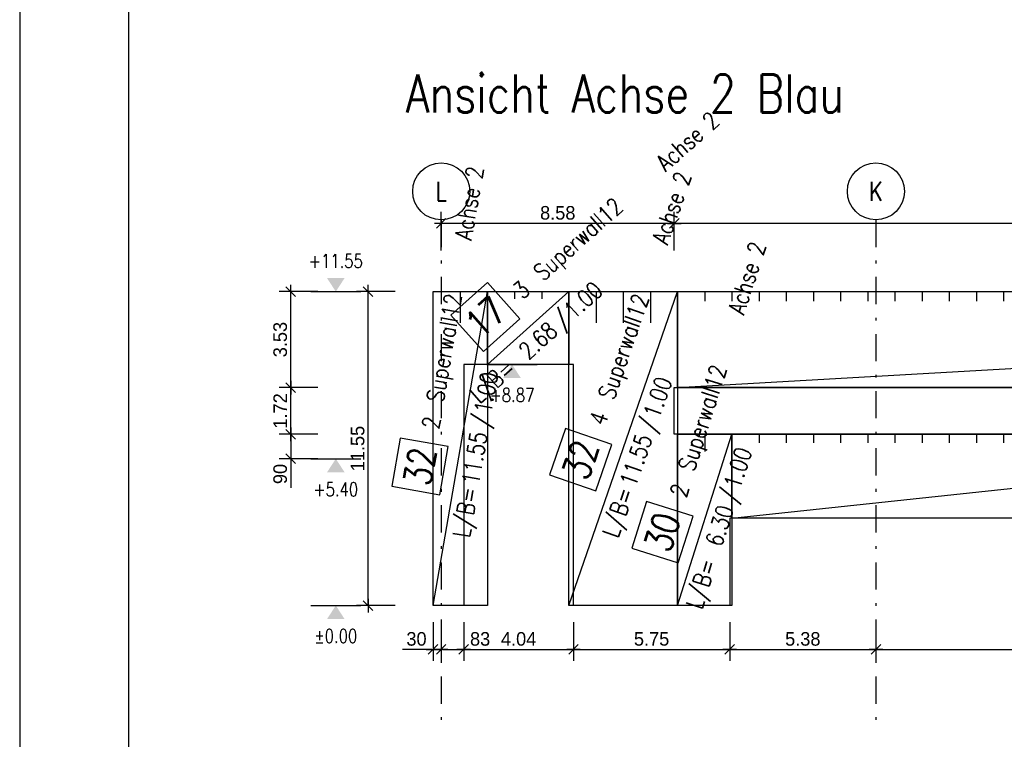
# Model space of a CAD drawing. Extents: x 0 to 238, y 0 to 168.
# Tile 12 of 31: x 0 to 36, y 82 to 109. Entities that reach past the tile are written whole.
import ezdxf
from ezdxf.enums import TextEntityAlignment as Align

# ---------------------------------------------------------------- set-up
doc = ezdxf.new("R2010")
doc.units = 0
doc.header["$LTSCALE"] = 2
doc.header["$MEASUREMENT"] = 0
doc.linetypes.add('AUSGEZOGEN', pattern=[0])
doc.linetypes.add('STRICHPUNKT', pattern=[1, 0.5, -0.25, 0, -0.25])
doc.layers.get('0').update_dxf_attribs({"linetype": 'CONTINUOUS'})
doc.layers.get('DEFPOINTS').update_dxf_attribs({"linetype": 'AUSGEZOGEN'})
for name, color, linetype in [('T__ACHS', 1, 'CONTINUOUS'), ('T__KONS', 3, 'CONTINUOUS'), ('T__M017', 7, 'CONTINUOUS'), ('T__M019', 7, 'CONTINUOUS'), ('T__M021', 7, 'CONTINUOUS'), ('T__M030', 7, 'CONTINUOUS'), ('T__M032', 7, 'CONTINUOUS'), ('T__RAND', 7, 'CONTINUOUS'), ('T__TEXT', 2, 'AUSGEZOGEN'), ('T__VERM', 2, 'CONTINUOUS')]:
    doc.layers.add(name, color=color, linetype=linetype)
doc.styles.add('SIMPLEX8', font='simplexd', dxfattribs={"width": 0.8})
doc.dimstyles.new('SOFIBEMLI', dxfattribs={"dimtxt": 0.5, "dimasz": 0.05, "dimexe": 0.18, "dimexo": 0.0625, "dimgap": 0.135, "dimtad": 1, "dimdec": 0, "dimrnd": 0.001, "dimzin": 0, "dimdsep": 46, "dimtxsty": 'Standard', "dimblk1": 'SOFI-VERLI', "dimblk2": 'SOFI-VERRE', "dimsah": 1, "dimcen": 0.5, "dimse1": 1, "dimse2": 1, "dimclrd": 1, "dimclrt": 2, "dimadec": 0, "dimazin": 0, "dimtfac": 1, "dimtdec": 4, "dimtmove": 0, "dimatfit": 3, "dimldrblk": 'SOFI-VERLI', "dimfxl": 0, "dimtolj": 1, "dimtzin": 0, "dimarcsym": 0})
doc.dimstyles.new('SOFIBEMRE', dxfattribs={"dimtxt": 0.5, "dimasz": 0.05, "dimexe": 0.18, "dimexo": 0.0625, "dimgap": 0.135, "dimtad": 1, "dimdec": 0, "dimrnd": 0.001, "dimzin": 0, "dimdsep": 46, "dimtxsty": 'Standard', "dimblk1": 'SOFI-VERRE', "dimblk2": 'SOFI-VERLI', "dimsah": 1, "dimcen": 0.5, "dimse1": 1, "dimse2": 1, "dimclrd": 1, "dimclrt": 2, "dimadec": 0, "dimazin": 0, "dimtfac": 1, "dimtdec": 4, "dimtmove": 0, "dimatfit": 3, "dimldrblk": 'SOFI-VERRE', "dimfxl": 0, "dimtolj": 1, "dimtzin": 0, "dimarcsym": 0})

# ---------------------------------------------------------------- blocks, each defined once
blk = doc.blocks.new('ASO_BORDER')
at = {"color": 0, "linetype": 'ByBlock'}
blk.add_line((0, 1), (0, 0), dxfattribs=at)
blk = doc.blocks.new('SOFI-IRAN')
at = {"layer": 'T__RAND', "color": 0, "linetype": 'ByBlock', "xscale": 232.8, "yscale": 166.2}
blk.add_blockref('ASO_BORDER', (0, 0), dxfattribs=at)
blk = doc.blocks.new('SOFI-KOTELU')
at = {"color": 0, "linetype": 'Continuous'}
blk.add_line((0, 1.85), (0, -1.85), dxfattribs=at)
blk.add_solid([(0, 0), (-1, 0.65), (-1, -0.65)], dxfattribs=at)
at = {"color": 2, "linetype": 'Continuous', "style": 'SIMPLEX8', "width": 0.8}
blk.add_attdef('KOTE', text='', height=1, rotation=90.00021, dxfattribs=at).set_placement((-2.25, 0), align=Align.MIDDLE)
blk = doc.blocks.new('SOFI-KOTELO')
at = {"color": 0, "linetype": 'Continuous'}
blk.add_line((0, 1.85), (0, -1.85), dxfattribs=at)
blk.add_solid([(0, 0), (1, -0.65), (1, 0.65)], dxfattribs=at)
at = {"color": 2, "linetype": 'Continuous', "style": 'SIMPLEX8', "width": 0.8}
blk.add_attdef('KOTE', text='', height=1, rotation=90.00021, dxfattribs=at).set_placement((2.25, 0), align=Align.MIDDLE)
blk = doc.blocks.new('SOFI-VERRE')
at = {"color": 0, "linetype": 'ByBlock'}
for p, q in [((0, -20), (0, 8.5)), ((-5, 0), (5, 0)), ((3.535, 3.535), (-3.535, -3.535))]:
    blk.add_line(p, q, dxfattribs=at)
blk = doc.blocks.new('SOFI-VERLI')
at = {"color": 0, "linetype": 'ByBlock'}
for p, q in [((0, 20), (0, -8.5)), ((-5, 0), (5, 0)), ((3.535, 3.535), (-3.535, -3.535))]:
    blk.add_line(p, q, dxfattribs=at)
blk = doc.blocks.new('*D154')
at = {"color": 1, "linetype": 'ByBlock'}
for p, q in [((15.165, 85.5), (14.095, 85.5)), ((15.515, 85.5), (15.215, 85.5)), ((15.565, 85.5), (15.615, 85.5))]:
    blk.add_line(p, q, dxfattribs=at)
at = {"layer": 'DEFPOINTS', "color": 0, "linetype": 'ByBlock'}
for p in [(15.215, 89.144), (15.515, 89.144), (15.215, 85.5)]:
    blk.add_point(p, dxfattribs=at)
at = {"color": 1, "linetype": 'ByBlock', "xscale": 0.05, "yscale": 0.05, "zscale": 0.05}
blk.add_blockref('SOFI-VERLI', (15.215, 85.5), dxfattribs=at)
at = {"color": 1, "linetype": 'ByBlock', "xscale": 0.05, "yscale": 0.05, "zscale": 0.05, "rotation": 180}
blk.add_blockref('SOFI-VERRE', (15.515, 85.5), dxfattribs=at)
at = {"color": 2, "linetype": 'ByBlock', "insert": (14.605, 85.885), "char_height": 0.5, "attachment_point": 5}
blk.add_mtext('\\A1;30', dxfattribs=at)
blk = doc.blocks.new('*D155')
at = {"color": 1, "linetype": 'ByBlock'}
for p, q in [((15.565, 85.5), (16.295, 85.5)), ((16.345, 85.5), (17.498, 85.5))]:
    blk.add_line(p, q, dxfattribs=at)
at = {"layer": 'DEFPOINTS', "color": 0, "linetype": 'ByBlock'}
for p in [(15.515, 89.144), (16.345, 89.144), (16.345, 85.5)]:
    blk.add_point(p, dxfattribs=at)
at = {"color": 1, "linetype": 'ByBlock', "xscale": 0.05, "yscale": 0.05, "zscale": 0.05, "rotation": 180}
blk.add_blockref('SOFI-VERRE', (15.515, 85.5), dxfattribs=at)
at = {"color": 1, "linetype": 'ByBlock', "xscale": 0.05, "yscale": 0.05, "zscale": 0.05}
blk.add_blockref('SOFI-VERLI', (16.345, 85.5), dxfattribs=at)
at = {"color": 2, "linetype": 'ByBlock', "insert": (16.947, 85.885), "char_height": 0.5, "attachment_point": 5}
blk.add_mtext('\\A1;83', dxfattribs=at)
blk = doc.blocks.new('*D156')
at = {"color": 1, "linetype": 'ByBlock'}
blk.add_line((16.395, 85.5), (20.335, 85.5), dxfattribs=at)
at = {"layer": 'DEFPOINTS', "color": 0, "linetype": 'ByBlock'}
for p in [(16.345, 89.144), (20.385, 89.144), (20.385, 85.5)]:
    blk.add_point(p, dxfattribs=at)
at = {"color": 1, "linetype": 'ByBlock', "xscale": 0.05, "yscale": 0.05, "zscale": 0.05, "rotation": 180}
blk.add_blockref('SOFI-VERRE', (16.345, 85.5), dxfattribs=at)
at = {"color": 1, "linetype": 'ByBlock', "xscale": 0.05, "yscale": 0.05, "zscale": 0.05}
blk.add_blockref('SOFI-VERLI', (20.385, 85.5), dxfattribs=at)
at = {"color": 2, "linetype": 'ByBlock', "insert": (18.365, 85.885), "char_height": 0.5, "attachment_point": 5}
blk.add_mtext('\\A1;4.04', dxfattribs=at)
blk = doc.blocks.new('*D157')
at = {"color": 1, "linetype": 'ByBlock'}
blk.add_line((20.435, 85.5), (26.085, 85.5), dxfattribs=at)
at = {"layer": 'DEFPOINTS', "color": 0, "linetype": 'ByBlock'}
for p in [(20.385, 89.144), (26.135, 89.144), (26.135, 85.5)]:
    blk.add_point(p, dxfattribs=at)
at = {"color": 1, "linetype": 'ByBlock', "xscale": 0.05, "yscale": 0.05, "zscale": 0.05, "rotation": 180}
blk.add_blockref('SOFI-VERRE', (20.385, 85.5), dxfattribs=at)
at = {"color": 1, "linetype": 'ByBlock', "xscale": 0.05, "yscale": 0.05, "zscale": 0.05}
blk.add_blockref('SOFI-VERLI', (26.135, 85.5), dxfattribs=at)
at = {"color": 2, "linetype": 'ByBlock', "insert": (23.26, 85.885), "char_height": 0.5, "attachment_point": 5}
blk.add_mtext('\\A1;5.75', dxfattribs=at)
blk = doc.blocks.new('*D158')
at = {"color": 1, "linetype": 'ByBlock'}
blk.add_line((26.185, 85.5), (31.465, 85.5), dxfattribs=at)
at = {"layer": 'DEFPOINTS', "color": 0, "linetype": 'ByBlock'}
for p in [(26.135, 89.144), (31.515, 89.144), (31.515, 85.5)]:
    blk.add_point(p, dxfattribs=at)
at = {"color": 1, "linetype": 'ByBlock', "xscale": 0.05, "yscale": 0.05, "zscale": 0.05, "rotation": 180}
blk.add_blockref('SOFI-VERRE', (26.135, 85.5), dxfattribs=at)
at = {"color": 1, "linetype": 'ByBlock', "xscale": 0.05, "yscale": 0.05, "zscale": 0.05}
blk.add_blockref('SOFI-VERLI', (31.515, 85.5), dxfattribs=at)
at = {"color": 2, "linetype": 'ByBlock', "insert": (28.825, 85.885), "char_height": 0.5, "attachment_point": 5}
blk.add_mtext('\\A1;5.38', dxfattribs=at)
blk = doc.blocks.new('*D159')
at = {"color": 1, "linetype": 'ByBlock'}
blk.add_line((31.565, 85.5), (47.465, 85.5), dxfattribs=at)
at = {"layer": 'DEFPOINTS', "color": 0, "linetype": 'ByBlock'}
for p in [(31.515, 89.144), (47.515, 89.144), (47.515, 85.5)]:
    blk.add_point(p, dxfattribs=at)
at = {"color": 1, "linetype": 'ByBlock', "xscale": 0.05, "yscale": 0.05, "zscale": 0.05, "rotation": 180}
blk.add_blockref('SOFI-VERRE', (31.515, 85.5), dxfattribs=at)
at = {"color": 1, "linetype": 'ByBlock', "xscale": 0.05, "yscale": 0.05, "zscale": 0.05}
blk.add_blockref('SOFI-VERLI', (47.515, 85.5), dxfattribs=at)
at = {"color": 2, "linetype": 'ByBlock', "insert": (39.515, 85.885), "char_height": 0.5, "attachment_point": 5}
blk.add_mtext('\\A1;16.00', dxfattribs=at)
blk = doc.blocks.new('*D166')
at = {"color": 1, "linetype": 'ByBlock'}
blk.add_line((24.045, 101.175), (15.565, 101.175), dxfattribs=at)
at = {"layer": 'DEFPOINTS', "color": 0, "linetype": 'ByBlock'}
for p in [(15.515, 101.175), (15.515, 99.825), (24.095, 99.825)]:
    blk.add_point(p, dxfattribs=at)
at = {"color": 1, "linetype": 'ByBlock', "xscale": 0.05, "yscale": 0.05, "zscale": 0.05, "rotation": 180}
blk.add_blockref('SOFI-VERLI', (15.515, 101.175), dxfattribs=at)
at = {"color": 1, "linetype": 'ByBlock', "xscale": 0.05, "yscale": 0.05, "zscale": 0.05}
blk.add_blockref('SOFI-VERRE', (24.095, 101.175), dxfattribs=at)
at = {"color": 2, "linetype": 'ByBlock', "insert": (19.805, 101.56), "char_height": 0.5, "attachment_point": 5}
blk.add_mtext('\\A1;8.58', dxfattribs=at)
blk = doc.blocks.new('*D167')
at = {"color": 1, "linetype": 'ByBlock'}
blk.add_line((63.465, 101.175), (24.145, 101.175), dxfattribs=at)
at = {"layer": 'DEFPOINTS', "color": 0, "linetype": 'ByBlock'}
for p in [(24.095, 101.175), (24.095, 99.825), (63.515, 99.825)]:
    blk.add_point(p, dxfattribs=at)
at = {"color": 1, "linetype": 'ByBlock', "xscale": 0.05, "yscale": 0.05, "zscale": 0.05, "rotation": 180}
blk.add_blockref('SOFI-VERLI', (24.095, 101.175), dxfattribs=at)
at = {"color": 1, "linetype": 'ByBlock', "xscale": 0.05, "yscale": 0.05, "zscale": 0.05}
blk.add_blockref('SOFI-VERRE', (63.515, 101.175), dxfattribs=at)
at = {"color": 2, "linetype": 'ByBlock', "insert": (43.805, 101.56), "char_height": 0.5, "attachment_point": 5}
blk.add_mtext('\\A1;39.42', dxfattribs=at)
blk = doc.blocks.new('*D172')
at = {"color": 1, "linetype": 'ByBlock'}
blk.add_line((12.825, 87.165), (12.825, 98.615), dxfattribs=at)
at = {"layer": 'DEFPOINTS', "color": 0, "linetype": 'ByBlock'}
for p in [(12.825, 98.665), (23.476, 98.665), (23.476, 87.115)]:
    blk.add_point(p, dxfattribs=at)
at = {"color": 1, "linetype": 'ByBlock', "xscale": 0.05, "yscale": 0.05, "zscale": 0.05}
for name, p, rotation in [('SOFI-VERRE', (12.825, 98.665), 90), ('SOFI-VERLI', (12.825, 87.115), 270)]:
    blk.add_blockref(name, p, dxfattribs=dict(at, rotation=rotation))
at = {"color": 2, "linetype": 'ByBlock', "insert": (12.44, 92.89), "char_height": 0.5, "attachment_point": 5, "rotation": 90}
blk.add_mtext('\\A1;11.55', dxfattribs=at)
blk = doc.blocks.new('*D173')
at = {"color": 1, "linetype": 'ByBlock'}
for p, q in [((9.975, 93.365), (9.975, 92.565)), ((9.975, 92.515), (9.975, 91.445))]:
    blk.add_line(p, q, dxfattribs=at)
at = {"layer": 'DEFPOINTS', "color": 0, "linetype": 'ByBlock'}
for p in [(26.497, 93.415), (9.975, 92.515), (26.497, 92.515)]:
    blk.add_point(p, dxfattribs=at)
at = {"color": 1, "linetype": 'ByBlock', "xscale": 0.05, "yscale": 0.05, "zscale": 0.05}
for name, p, rotation in [('SOFI-VERRE', (9.975, 93.415), 90), ('SOFI-VERLI', (9.975, 92.515), 270)]:
    blk.add_blockref(name, p, dxfattribs=dict(at, rotation=rotation))
at = {"color": 2, "linetype": 'ByBlock', "insert": (9.59, 91.955), "char_height": 0.5, "attachment_point": 5, "rotation": 90}
blk.add_mtext('\\A1;90', dxfattribs=at)
blk = doc.blocks.new('*D174')
at = {"color": 1, "linetype": 'ByBlock'}
blk.add_line((9.975, 93.465), (9.975, 95.085), dxfattribs=at)
at = {"layer": 'DEFPOINTS', "color": 0, "linetype": 'ByBlock'}
for p in [(9.975, 95.135), (26.497, 95.135), (26.497, 93.415)]:
    blk.add_point(p, dxfattribs=at)
at = {"color": 1, "linetype": 'ByBlock', "xscale": 0.05, "yscale": 0.05, "zscale": 0.05}
for name, p, rotation in [('SOFI-VERRE', (9.975, 95.135), 90), ('SOFI-VERLI', (9.975, 93.415), 270)]:
    blk.add_blockref(name, p, dxfattribs=dict(at, rotation=rotation))
at = {"color": 2, "linetype": 'ByBlock', "insert": (9.59, 94.275), "char_height": 0.5, "attachment_point": 5, "rotation": 90}
blk.add_mtext('\\A1;1.72', dxfattribs=at)
blk = doc.blocks.new('*D175')
at = {"color": 1, "linetype": 'ByBlock'}
blk.add_line((9.975, 95.185), (9.975, 98.615), dxfattribs=at)
at = {"layer": 'DEFPOINTS', "color": 0, "linetype": 'ByBlock'}
for p in [(9.975, 98.665), (26.497, 98.665), (26.497, 95.135)]:
    blk.add_point(p, dxfattribs=at)
at = {"color": 1, "linetype": 'ByBlock', "xscale": 0.05, "yscale": 0.05, "zscale": 0.05}
for name, p, rotation in [('SOFI-VERRE', (9.975, 98.665), 90), ('SOFI-VERLI', (9.975, 95.135), 270)]:
    blk.add_blockref(name, p, dxfattribs=dict(at, rotation=rotation))
at = {"color": 2, "linetype": 'ByBlock', "insert": (9.59, 96.9), "char_height": 0.5, "attachment_point": 5, "rotation": 90}
blk.add_mtext('\\A1;3.53', dxfattribs=at)
blk = doc.blocks.new('SOFI-BM-POS')
at = {"color": 1, "linetype": 'Continuous'}
for p, q in [((0.5, 0.75), (-0.5, 0.75)), ((-0.5, 0.75), (-0.5, -0.25)), ((0.5, -0.25), (0.5, 0.75)), ((-0.5, -0.25), (0.5, -0.25))]:
    blk.add_line(p, q, dxfattribs=at)
blk = doc.blocks.new('SOFI-BM-MATT')
at = {"color": 7, "linetype": 'Continuous'}
blk.add_blockref('SOFI-BM-POS', (-0.5, 0.5), dxfattribs=at)
at = {"color": 2, "linetype": 'Continuous', "style": 'SIMPLEX8', "width": 0.8}
blk.add_text('L/B=', height=0.35, dxfattribs=at).set_placement((-0.75, -0.5), align=Align.RIGHT)
blk.add_text('/', height=0.35, dxfattribs=at).set_placement((0.5, -0.5))
at = {"color": 1, "linetype": 'Continuous', "style": 'SIMPLEX8', "width": 0.8}
blk.add_attdef('SOFI_BM_MULT', text='', height=0.2, dxfattribs=at).set_placement((-1.1, 1.1), align=Align.RIGHT)
at = {"color": 3, "linetype": 'Continuous', "style": 'SIMPLEX8', "width": 0.8}
blk.add_attdef('SOFI_BM_POS', text='', height=0.556, dxfattribs=at).set_placement((-0.5, 0.75), align=Align.MIDDLE_CENTER)
at = {"color": 2, "linetype": 'Continuous', "style": 'SIMPLEX8', "width": 0.8, "flags": 1}
for tag, p in [('SOFI_BM_MATTE', (0.3, 0.5)), ('SOFI_BM_ANZAHL', (0.3, 0.5)), ('SOFI_BM_BREITE', (0.8, -0.5)), ('SOFI_BM_MATR', (1.5, -0.5))]:
    blk.add_attdef(tag, p, '', height=0.35, dxfattribs=at)
blk.add_attdef('SOFI_BM_LAENGE', text='', height=0.35, dxfattribs=at).set_placement((0.4, -0.5), align=Align.RIGHT)
at = {"color": 1, "linetype": 'Continuous', "style": 'SIMPLEX8', "width": 0.8}
for tag, p in [('SOFI_BM_DANEI', (-1.79, -1)), ('SOFI_BM_WANEI', (-1.79, -1.5))]:
    blk.add_attdef(tag, p, '', height=0.2, dxfattribs=at)

msp = doc.modelspace()

# ---------------------------------------------------------------- linework, layer by layer
at = {"layer": 'DEFPOINTS', "color": 1, "linetype": 'Continuous'}
for p in [(11.636, 98.665), (11.636, 87.765)]:
    msp.add_point(p, dxfattribs=at)
at = {"layer": 'DEFPOINTS', "color": 2, "linetype": 'Continuous'}
for p in [(11.636, 95.985), (11.636, 92.515), (11.636, 92.515), (11.636, 92.315), (11.636, 90.335), (11.636, 89.285), (11.636, 87.115)]:
    msp.add_point(p, dxfattribs=at)
at = {"layer": 'T__ACHS', "linetype": 'STRICHPUNKT'}
for p, q in [((15.515, 101.304), (15.515, 82.796)), ((31.515, 101.304), (31.515, 82.796))]:
    msp.add_line(p, q, dxfattribs=at)
at = {"layer": 'T__ACHS'}
for centre in [(15.515, 102.354), (31.515, 102.354)]:
    msp.add_circle(centre, 1.05, dxfattribs=at)
at = {"layer": 'T__KONS', "color": 3}
for points in [[(15.215, 98.665), (90.205, 98.665), (90.205, 92.315), (68.801, 92.315), (68.801, 87.115), (55.565, 87.115), (55.565, 90.335), (26.135, 90.335), (26.135, 87.115), (20.385, 87.115), (20.385, 95.985), (16.345, 95.985), (16.345, 87.115), (15.215, 87.115)], [(86.935, 95.135), (86.935, 93.415), (65.73, 93.415), (65.73, 92.515), (63.815, 92.515), (63.815, 93.415), (24.095, 93.415), (24.095, 95.135)]]:
    msp.add_lwpolyline(points, close=True, dxfattribs=at)
at = {"layer": 'T__M017', "color": 1, "linetype": 'Continuous'}
for p, q in [((18.215, 98.665), (18.215, 98.397)), ((19.215, 98.665), (19.215, 98.397))]:
    msp.add_line(p, q, dxfattribs=at)
msp.add_lwpolyline([(17.215, 95.985), (17.215, 98.665), (20.215, 98.665), (20.215, 95.985), (17.215, 95.985), (20.215, 98.665)], dxfattribs=at)
at = {"layer": 'T__M019', "color": 1, "linetype": 'Continuous'}
for p, q in [((25.215, 98.665), (25.215, 98.312)), ((26.215, 98.665), (26.215, 98.312)), ((27.215, 98.665), (27.215, 98.312)), ((28.215, 98.665), (28.215, 98.312)), ((29.215, 98.665), (29.215, 98.312)), ((30.215, 98.665), (30.215, 98.312)), ((31.215, 98.665), (31.215, 98.312)), ((32.215, 98.665), (32.215, 98.312)), ((33.215, 98.665), (33.215, 98.312)), ((34.215, 98.665), (34.215, 98.312)), ((35.215, 98.665), (35.215, 98.312)), ((36.215, 98.665), (36.215, 98.312))]:
    msp.add_line(p, q, dxfattribs=at)
msp.add_lwpolyline([(24.215, 95.135), (24.215, 98.665), (86.215, 98.665), (86.215, 95.135), (24.215, 95.135), (86.215, 98.665)], dxfattribs=at)
at = {"layer": 'T__M021', "color": 1, "linetype": 'Continuous'}
for p, q in [((27.215, 93.415), (27.215, 93.107)), ((28.215, 93.415), (28.215, 93.107)), ((29.215, 93.415), (29.215, 93.107)), ((30.215, 93.415), (30.215, 93.107)), ((31.215, 93.415), (31.215, 93.107)), ((32.215, 93.415), (32.215, 93.107)), ((33.215, 93.415), (33.215, 93.107)), ((34.215, 93.415), (34.215, 93.107)), ((35.215, 93.415), (35.215, 93.107)), ((36.215, 93.415), (36.215, 93.107))]:
    msp.add_line(p, q, dxfattribs=at)
msp.add_lwpolyline([(26.215, 90.335), (26.215, 93.415), (55.215, 93.415), (55.215, 90.335), (26.215, 90.335), (55.215, 93.415)], dxfattribs=at)
at = {"layer": 'T__M030', "color": 1, "linetype": 'Continuous'}
msp.add_line((25.215, 93.415), (25.215, 92.785), dxfattribs=at)
msp.add_lwpolyline([(24.215, 87.115), (24.215, 93.415), (26.215, 93.415), (26.215, 87.115), (24.215, 87.115), (26.215, 93.415)], dxfattribs=at)
at = {"layer": 'T__M032', "color": 1, "linetype": 'Continuous'}
for p, q in [((16.215, 98.665), (16.215, 97.51)), ((21.215, 98.665), (21.215, 97.51)), ((22.215, 98.665), (22.215, 97.51)), ((23.215, 98.665), (23.215, 97.51))]:
    msp.add_line(p, q, dxfattribs=at)
for points in [[(15.215, 87.115), (15.215, 98.665), (17.215, 98.665), (17.215, 87.115), (15.215, 87.115), (17.215, 98.665)], [(20.215, 87.115), (20.215, 98.665), (24.215, 98.665), (24.215, 87.115), (20.215, 87.115), (24.215, 98.665)]]:
    msp.add_lwpolyline(points, dxfattribs=at)

# ---------------------------------------------------------------- block references
at = {"layer": 'T__M017', "color": 7}
ref = msp.add_blockref('SOFI-BM-MATT', (18.715, 97.325), dxfattribs=dict(at, xscale=1.799, yscale=1.799, zscale=1.799, rotation=41.77547739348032))
ref.add_attrib('SOFI_BM_POS', '17', dxfattribs={"layer": '0', "color": 3, "linetype": 'Continuous', "height": 0.9994, "rotation": 41.7755, "style": 'SIMPLEX8', "width": 0.8}).set_placement((17.145, 97.732), align=Align.MIDDLE_CENTER)
ref.add_attrib('SOFI_BM_MATTE', 'Superwall12', (19.27, 99.026), dxfattribs={"layer": '0', "color": 2, "linetype": 'Continuous', "height": 0.62965, "rotation": 41.7755, "style": 'SIMPLEX8', "width": 0.8})
ref.add_attrib('SOFI_BM_BREITE', '1.00', (20.388, 97.613), dxfattribs={"layer": '0', "color": 2, "linetype": 'Continuous', "height": 0.6296, "rotation": 41.7755, "style": 'SIMPLEX8', "width": 0.8})
ref.add_attrib('SOFI_BM_LAENGE', '2.68', dxfattribs={"layer": '0', "color": 2, "linetype": 'Continuous', "height": 0.6296, "rotation": 41.7755, "style": 'SIMPLEX8', "width": 0.8}).set_placement((19.851, 97.133), align=Align.RIGHT)
ref.add_attrib('SOFI_BM_ANZAHL', '3', (18.518, 98.355), dxfattribs={"layer": '0', "color": 2, "linetype": 'Continuous', "height": 0.63, "rotation": 41.7755, "style": 'SIMPLEX8', "width": 0.8})
ref.add_attrib('SOFI_BM_MATR', 'Achse 2', (23.778, 103.053), dxfattribs={"layer": '0', "color": 2, "linetype": 'Continuous', "height": 0.6296, "rotation": 41.7755, "style": 'SIMPLEX8', "width": 0.8})
at = {"layer": 'T__M030', "color": 1}
ref = msp.add_blockref('SOFI-BM-MATT', (25.215, 90.265), dxfattribs=dict(at, xscale=1.799, yscale=1.799, zscale=1.799, rotation=72.38742215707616))
ref.add_attrib('SOFI_BM_POS', '30', dxfattribs={"layer": '0', "color": 3, "linetype": 'Continuous', "height": 0.9994, "rotation": 72.3874, "style": 'SIMPLEX8', "width": 0.8}).set_placement((23.657, 89.816), align=Align.MIDDLE_CENTER)
ref.add_attrib('SOFI_BM_MATTE', 'Superwall12', (24.826, 92.012), dxfattribs={"layer": '0', "color": 2, "linetype": 'Continuous', "height": 0.62965, "rotation": 72.3874, "style": 'SIMPLEX8', "width": 0.8})
ref.add_attrib('SOFI_BM_BREITE', '1.00', (26.508, 91.364), dxfattribs={"layer": '0', "color": 2, "linetype": 'Continuous', "height": 0.6296, "rotation": 72.3874, "style": 'SIMPLEX8', "width": 0.8})
ref.add_attrib('SOFI_BM_LAENGE', '6.30', dxfattribs={"layer": '0', "color": 2, "linetype": 'Continuous', "height": 0.6296, "rotation": 72.3874, "style": 'SIMPLEX8', "width": 0.8}).set_placement((26.29, 90.678), align=Align.RIGHT)
ref.add_attrib('SOFI_BM_ANZAHL', '2', (24.521, 91.051), dxfattribs={"layer": '0', "color": 2, "linetype": 'Continuous', "height": 0.63, "rotation": 72.3874, "style": 'SIMPLEX8', "width": 0.8})
ref.add_attrib('SOFI_BM_MATR', 'Achse 2', (26.655, 97.773), dxfattribs={"layer": '0', "color": 2, "linetype": 'Continuous', "height": 0.6296, "rotation": 72.3874, "style": 'SIMPLEX8', "width": 0.8})
at = {"layer": 'T__M032', "color": 1}
ref = msp.add_blockref('SOFI-BM-MATT', (16.215, 92.89), dxfattribs=dict(at, xscale=1.799, yscale=1.799, zscale=1.799, rotation=80.17606827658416))
ref.add_attrib('SOFI_BM_POS', '32', dxfattribs={"layer": '0', "color": 3, "linetype": 'Continuous', "height": 0.9994, "rotation": 80.1761, "style": 'SIMPLEX8', "width": 0.8}).set_placement((14.732, 92.234), align=Align.MIDDLE_CENTER)
ref.add_attrib('SOFI_BM_MATTE', 'Superwall12', (15.593, 94.568), dxfattribs={"layer": '0', "color": 2, "linetype": 'Continuous', "height": 0.62965, "rotation": 80.1761, "style": 'SIMPLEX8', "width": 0.8})
ref.add_attrib('SOFI_BM_BREITE', '1.00', (17.347, 94.154), dxfattribs={"layer": '0', "color": 2, "linetype": 'Continuous', "height": 0.6296, "rotation": 80.1761, "style": 'SIMPLEX8', "width": 0.8})
ref.add_attrib('SOFI_BM_LAENGE', '11.55', dxfattribs={"layer": '0', "color": 2, "linetype": 'Continuous', "height": 0.6296, "rotation": 80.1761, "style": 'SIMPLEX8', "width": 0.8}).set_placement((17.224, 93.445), align=Align.RIGHT)
ref.add_attrib('SOFI_BM_ANZAHL', '2', (15.421, 93.575), dxfattribs={"layer": '0', "color": 2, "linetype": 'Continuous', "height": 0.63, "rotation": 80.1761, "style": 'SIMPLEX8', "width": 0.8})
ref.add_attrib('SOFI_BM_MATR', 'Achse 2', (16.624, 100.524), dxfattribs={"layer": '0', "color": 2, "linetype": 'Continuous', "height": 0.6296, "rotation": 80.1761, "style": 'SIMPLEX8', "width": 0.8})
ref = msp.add_blockref('SOFI-BM-MATT', (22.215, 92.89), dxfattribs=dict(at, xscale=1.799, yscale=1.799, zscale=1.799, rotation=70.89798944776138))
ref.add_attrib('SOFI_BM_POS', '32', dxfattribs={"layer": '0', "color": 3, "linetype": 'Continuous', "height": 0.9994, "rotation": 70.898, "style": 'SIMPLEX8', "width": 0.8}).set_placement((20.646, 92.481), align=Align.MIDDLE_CENTER)
ref.add_attrib('SOFI_BM_MATTE', 'Superwall12', (21.871, 94.646), dxfattribs={"layer": '0', "color": 2, "linetype": 'Continuous', "height": 0.62965, "rotation": 70.898, "style": 'SIMPLEX8', "width": 0.8})
ref.add_attrib('SOFI_BM_BREITE', '1.00', (23.536, 93.955), dxfattribs={"layer": '0', "color": 2, "linetype": 'Continuous', "height": 0.6296, "rotation": 70.898, "style": 'SIMPLEX8', "width": 0.8})
ref.add_attrib('SOFI_BM_LAENGE', '11.55', dxfattribs={"layer": '0', "color": 2, "linetype": 'Continuous', "height": 0.6296, "rotation": 70.898, "style": 'SIMPLEX8', "width": 0.8}).set_placement((23.301, 93.275), align=Align.RIGHT)
ref.add_attrib('SOFI_BM_ANZAHL', '4', (21.542, 93.694), dxfattribs={"layer": '0', "color": 2, "linetype": 'Continuous', "height": 0.63, "rotation": 70.898, "style": 'SIMPLEX8', "width": 0.8})
ref.add_attrib('SOFI_BM_MATR', 'Achse 2', (23.85, 100.358), dxfattribs={"layer": '0', "color": 2, "linetype": 'Continuous', "height": 0.6296, "rotation": 70.898, "style": 'SIMPLEX8', "width": 0.8})
at = {"layer": 'T__RAND', "color": 7, "xscale": 237.8, "yscale": 168.2}
msp.add_blockref('ASO_BORDER', (0, 0), dxfattribs=at)
at = {"layer": 'T__RAND', "color": 3, "linetype": 'Continuous'}
msp.add_blockref('SOFI-IRAN', (4, 1), dxfattribs=at)
at = {"layer": 'T__VERM', "color": 1, "linetype": 'Continuous'}
ref = msp.add_blockref('SOFI-KOTELO', (11.636, 98.665), dxfattribs=dict(at, xscale=0.5, yscale=0.5, zscale=0.5, rotation=90))
ref.add_attrib('KOTE', '+11.55', dxfattribs={"layer": '0', "color": 1, "linetype": 'Continuous', "height": 0.5, "rotation": 0.0002, "style": 'SIMPLEX8', "width": 0.8}).set_placement((11.636, 99.79), align=Align.MIDDLE)
ref = msp.add_blockref('SOFI-KOTELU', (18.123, 95.985), dxfattribs=dict(at, xscale=0.5, yscale=0.5, zscale=0.5, rotation=90))
ref.add_attrib('KOTE', '+8.87', dxfattribs={"layer": '0', "color": 1, "linetype": 'Continuous', "height": 0.5, "rotation": 0.0002, "style": 'SIMPLEX8', "width": 0.8}).set_placement((18.123, 94.86), align=Align.MIDDLE)
ref = msp.add_blockref('SOFI-KOTELU', (11.636, 92.515), dxfattribs=dict(at, xscale=0.5, yscale=0.5, zscale=0.5, rotation=90))
ref.add_attrib('KOTE', '+5.40', dxfattribs={"layer": '0', "color": 1, "linetype": 'Continuous', "height": 0.5, "rotation": 0.0002, "style": 'SIMPLEX8', "width": 0.8}).set_placement((11.636, 91.39), align=Align.MIDDLE)
ref = msp.add_blockref('SOFI-KOTELU', (11.636, 87.115), dxfattribs=dict(at, xscale=0.5, yscale=0.5, zscale=0.5, rotation=90))
ref.add_attrib('KOTE', '%%1280.00', dxfattribs={"layer": '0', "color": 1, "linetype": 'Continuous', "height": 0.5, "rotation": 0.0002, "style": 'SIMPLEX8', "width": 0.8}).set_placement((11.636, 85.99), align=Align.MIDDLE)

# ---------------------------------------------------------------- texts
at = {"layer": 'T__ACHS', "color": 2, "style": 'SIMPLEX8', "width": 0.8}
for s, p in [('L', (15.515, 102.354)), ('K', (31.515, 102.354))]:
    msp.add_text(s, height=0.7, dxfattribs=at).set_placement(p, align=Align.MIDDLE)
at = {"layer": 'T__TEXT', "color": 4, "style": 'SIMPLEX8', "width": 0.8}
msp.add_text('Ansicht Achse 2 Blau', height=1.4, dxfattribs=at).set_placement((14.219, 105.252))

# ---------------------------------------------------------------- dimensions: what is measured, and where the dimension line sits
at = {"layer": 'T__VERM', "color": 1, "linetype": 'Continuous'}
for base, p1, p2, text, picture, middle in [((15.515, 101.175), (24.095, 99.825), (15.515, 99.825), '8.58', '*D166', (19.805, 101.56)), ((24.095, 101.175), (63.515, 99.825), (24.095, 99.825), '39.42', '*D167', (43.805, 101.56)), ((15.215, 85.5), (15.515, 89.144), (15.215, 89.144), '30', '*D154', (14.605, 85.885)), ((16.345, 85.5), (15.515, 89.144), (16.345, 89.144), '83', '*D155', (16.947, 85.885)), ((20.385, 85.5), (16.345, 89.144), (20.385, 89.144), '4.04', '*D156', (18.365, 85.885)), ((26.135, 85.5), (20.385, 89.144), (26.135, 89.144), '5.75', '*D157', (23.26, 85.885)), ((31.515, 85.5), (26.135, 89.144), (31.515, 89.144), '5.38', '*D158', (28.825, 85.885)), ((47.515, 85.5), (31.515, 89.144), (47.515, 89.144), '16.00', '*D159', (39.515, 85.885))]:
    dim = msp.add_linear_dim(base=base, p1=p1, p2=p2, text=text, dimstyle='SOFIBEMRE', override={"dimgap": 0.135}, dxfattribs=at)
    dim.commit()
    dim.dimension.update_dxf_attribs({"geometry": picture, "text_midpoint": middle})
for base, p1, p2, text, dimstyle, picture, middle in [((9.975, 98.665), (26.497, 95.135), (26.497, 98.665), '3.53', 'SOFIBEMLI', '*D175', (9.59, 96.9)), ((12.825, 98.665), (23.476, 87.115), (23.476, 98.665), '11.55', 'SOFIBEMLI', '*D172', (12.44, 92.89)), ((9.975, 95.135), (26.497, 93.415), (26.497, 95.135), '1.72', 'SOFIBEMLI', '*D174', (9.59, 94.275)), ((9.975, 92.515), (26.497, 93.415), (26.497, 92.515), '90', 'SOFIBEMRE', '*D173', (9.59, 91.955))]:
    dim = msp.add_linear_dim(base=base, p1=p1, p2=p2, angle=90, text=text, dimstyle=dimstyle, override={"dimgap": 0.135}, dxfattribs=at)
    dim.commit()
    dim.dimension.update_dxf_attribs({"geometry": picture, "text_midpoint": middle})

doc.saveas('drawing.dxf')
